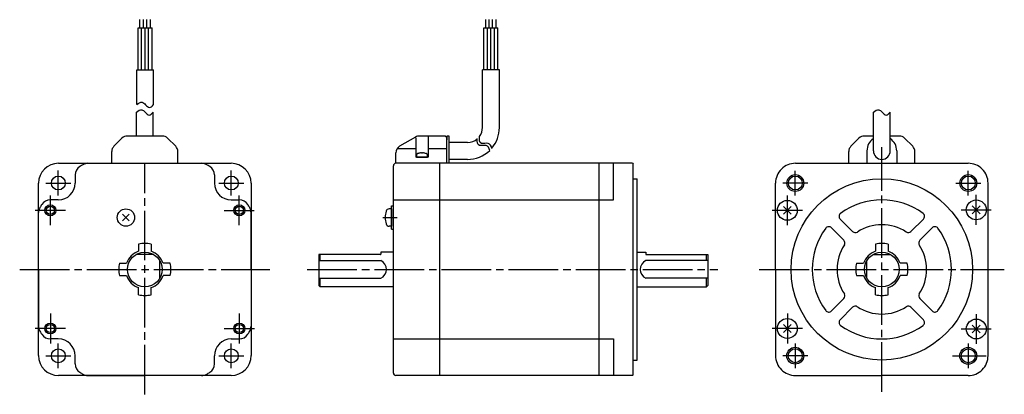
# Model space of a CAD drawing. Extents: x -347 to 49, y -50 to 101.
import ezdxf

# ---------------------------------------------------------------- set-up
doc = ezdxf.new("R2010")
doc.units = 0
doc.header["$MEASUREMENT"] = 0
doc.header["$PDSIZE"] = -0.5
doc.linetypes.add('CENTER', pattern=[27, 20, -2, 3, -2])
doc.layers.get('0').update_dxf_attribs({"linetype": 'CONTINUOUS'})

# ---------------------------------------------------------------- blocks, each defined once
blk = doc.blocks.new('A$C2E3826D3')
for p, q in [((-298.47, 97.29), (-298.47, 100.64)), ((-297.07, 97.29), (-297.07, 100.64)), ((-295.67, 97.29), (-295.67, 100.64)), ((-294.27, 97.29), (-294.27, 100.64)), ((-159.37, 97.29), (-159.37, 100.64)), ((-157.97, 97.29), (-157.97, 100.64)), ((-156.57, 97.29), (-156.57, 100.64)), ((-155.17, 97.29), (-155.17, 100.64)), ((-299.17, 97.29), (-293.57, 97.29)), ((-299.17, 80.4), (-299.17, 97.29)), ((-297.77, 80.4), (-297.77, 97.29)), ((-296.37, 80.4), (-296.37, 97.29)), ((-294.97, 80.4), (-294.97, 97.29)), ((-293.57, 80.4), (-293.57, 97.29)), ((-160.07, 80.4), (-160.07, 97.29)), ((-160.07, 97.29), (-154.47, 97.29)), ((-158.67, 80.4), (-158.67, 97.29)), ((-157.27, 80.4), (-157.27, 97.29)), ((-155.87, 80.4), (-155.87, 97.29)), ((-154.47, 80.4), (-154.47, 97.29)), ((-154.47, 86.36), (-154.47, 91.25)), ((-299.77, 80.4), (-292.97, 80.4)), ((-299.77, 66.39), (-299.77, 80.4)), ((-292.97, 66.39), (-292.97, 80.4)), ((-160.67, 57.15), (-160.67, 80.4)), ((-153.87, 80.4), (-160.67, 80.4)), ((-153.87, 57.15), (-153.87, 80.4)), ((-299.9, 53.75), (-299.9, 63.34)), ((-293.1, 53.75), (-293.1, 63.34)), ((-3.4, 47.75), (-3.4, 63.34)), ((3.4, 47.75), (3.4, 63.34)), ((-308.92, 49.63), (-305.68, 52.87)), ((-293.1, 53.75), (-303.56, 53.75)), ((-289.44, 53.75), (-293.1, 53.75)), ((-287.32, 52.87), (-284.08, 49.63)), ((-187.54, 53.35), (-194, 49.62)), ((-187.5, 53.08), (-187.5, 45.25)), ((-175.5, 53.75), (-186.04, 53.75)), ((-182.5, 53.75), (-182.5, 45.25)), ((-175.5, 53.75), (-175, 53.25)), ((-175, 53.75), (-175, 52.25)), ((-174, 53.75), (-175, 53.75)), ((-175, 42.75), (-175, 53.25)), ((-174, 42.75), (-174, 53.75)), ((-12.42, 49.63), (-9.18, 52.87)), ((-3.4, 53.75), (-7.06, 53.75)), ((7.06, 53.75), (3.4, 53.75)), ((9.18, 52.87), (12.42, 49.63)), ((-194.95, 48.75), (-187.5, 48.75)), ((-182.5, 48.75), (-175, 48.75)), ((-166.67, 51.15), (-174, 51.15)), ((-6, 47.75), (-6, 42.75)), ((6, 47.75), (6, 42.75)), ((-309.8, 42.75), (-309.8, 47.51)), ((-283.2, 42.75), (-283.2, 47.51)), ((-195.5, 42.75), (-195.5, 47.02)), ((-182.5, 45.25), (-187.5, 45.25)), ((-166.67, 44.35), (-174, 44.35)), ((-13.3, 42.75), (-13.3, 47.51)), ((13.3, 42.75), (13.3, 47.51)), ((-331.25, 42.75), (-261.75, 42.75)), ((-319.37, 42.75), (-273.63, 42.75)), ((-196.5, -41.75), (-196.5, 41.75)), ((-100.3, 42.75), (-195.5, 42.75)), ((-177.8, -42.45), (-177.8, 42.75)), ((-113.7, -42.75), (-113.7, 42.75)), ((-108, 28), (-108, 42.75)), ((-100.3, 42.75), (-100, 42.45)), ((-100, -42.45), (-100, 42.45)), ((-34.75, 42.75), (34.75, 42.75)), ((-324.5, 38.06), (-324.5, 34.8)), ((-268.5, 38.06), (-268.5, 34.79)), ((-100, 36.51), (-98.48, 36.51)), ((-98.48, -36.51), (-98.48, 36.51)), ((-339.25, -34.75), (-339.25, 34.75)), ((-253.75, 34.75), (-253.75, -34.75)), ((-42.75, 0), (-42.75, 34.75)), ((42.74, -34.91), (42.75, 34.75)), ((-331.3, 28), (-334.56, 28)), ((-261.7, 27.99), (-258.43, 27.99)), ((-196.5, 28), (-108, 28)), ((-197.2, 24.41), (-198.18, 24.41)), ((-197.2, 25.61), (-196.5, 25.61)), ((-197.2, 16.21), (-197.2, 25.61)), ((-197.2, 24.41), (-197.2, 17.41)), ((-39.6, 25.39), (-36.41, 22.21)), ((-39.6, 22.21), (-36.41, 25.39)), ((36.41, 25.59), (39.6, 22.4)), ((36.41, 22.4), (39.6, 25.59)), ((-339.25, 0), (-339.25, 22.88)), ((-305.49, 22.29), (-302.73, 19.53)), ((-305.49, 19.53), (-302.73, 22.29)), ((-253.76, -0.01), (-253.75, 22.87)), ((-16.76, 20.29), (-11.73, 15.26)), ((11.73, 15.26), (16.76, 20.29)), ((-197.2, 17.41), (-198.18, 17.41)), ((-197.2, 16.21), (-196.5, 16.21)), ((-20.29, 16.76), (-15.26, 11.73)), ((15.26, 11.73), (20.29, 16.76)), ((-299, 10.2), (-299, 7.34)), ((-294, 10.2), (-294, 7.34)), ((-2.5, 10.2), (-2.5, 7.34)), ((2.5, 10.2), (2.5, 7.34)), ((-292.89, 6), (-300.11, 6)), ((-226.5, 6), (-226.5, -6.5)), ((-201.7, 6), (-226.5, 6)), ((-226, 3.57), (-226, 6)), ((-196.5, 7), (-201.5, 7)), ((-201.5, 7), (-201.5, 6.2)), ((-98.48, 7), (-95, 7)), ((-95, 7), (-95, 6.2)), ((-94.8, 6), (-70, 6)), ((-70.5, 3.57), (-70.5, 6)), ((-70, 6), (-70, -6.5)), ((-3.61, 6), (3.61, 6)), ((-306.7, 2.5), (-303.84, 2.5)), ((-290.48, -3.57), (-290.48, 3.57)), ((-286.3, 2.5), (-289.17, 2.5)), ((-226.5, 3.57), (-201.5, 3.57)), ((-70, 3.57), (-95, 3.57)), ((-10.2, 2.5), (-7.34, 2.5)), ((-6.02, -3.57), (-6.02, 3.57)), ((10.2, 2.5), (7.33, 2.5)), ((-339.25, 0), (-339.25, -22.88)), ((-306.7, -2.5), (-303.84, -2.5)), ((-286.3, -2.5), (-289.17, -2.5)), ((-253.76, -0.01), (-253.76, -22.89)), ((-226.5, -3.57), (-201.5, -3.57)), ((-226, -7), (-226, -3.57)), ((-70, -3.57), (-95, -3.57)), ((-70.5, -7), (-70.5, -3.57)), ((-42.75, 0), (-42.75, -34.75)), ((-10.2, -2.5), (-7.34, -2.5)), ((10.2, -2.5), (7.33, -2.5)), ((-299, -10.2), (-299, -7.34)), ((-294, -10.2), (-294, -7.34)), ((-226, -7), (-226.5, -6.5)), ((-196.5, -7), (-226, -7)), ((-98.48, -7), (-70.5, -7)), ((-70.5, -7), (-70, -6.5)), ((-2.5, -10.2), (-2.5, -7.34)), ((2.5, -10.2), (2.5, -7.34)), ((-20.29, -16.75), (-15.26, -11.73)), ((15.26, -11.73), (20.29, -16.75)), ((-16.76, -20.29), (-11.73, -15.26)), ((11.73, -15.26), (16.76, -20.29)), ((-39.6, -22.21), (-36.41, -25.39)), ((-39.6, -25.39), (-36.41, -22.21)), ((36.41, -22.41), (39.59, -25.59)), ((36.41, -25.59), (39.59, -22.41)), ((-331.3, -28), (-334.56, -28)), ((-261.71, -28.01), (-258.44, -28.01)), ((-196.5, -28), (-108, -28)), ((-108, -28), (-108, -42.75)), ((-324.5, -38.07), (-324.5, -34.8)), ((-268.51, -38.07), (-268.51, -34.81)), ((-100, -36.51), (-98.48, -36.51)), ((-261.75, -42.75), (-331.25, -42.75)), ((-319.38, -42.75), (-296.51, -42.75)), ((-273.63, -42.76), (-296.5, -42.75)), ((-100.3, -42.75), (-195.5, -42.75)), ((-100, -42.45), (-100.3, -42.75)), ((-34.75, -42.75), (-0.01, -42.75)), ((34.74, -42.76), (0, -42.75))]:
    blk.add_line(p, q)
at = {"linetype": 'CENTER'}
for p, q in [((0, -49.28), (0, 49.28)), ((0, -49.28), (0, 49.28)), ((-331.3, 29.8), (-331.3, 39.8)), ((-296.5, -50.34), (-296.5, 42.75)), ((-261.7, 29.8), (-261.7, 39.8)), ((-336.3, 34.8), (-326.3, 34.8)), ((-266.7, 34.8), (-256.7, 34.8)), ((-334.51, 17.82), (-334.51, 29.85)), ((-258.49, 17.82), (-258.49, 29.85)), ((-38.01, 17.82), (-38.01, 29.85)), ((38, 18.02), (38.01, 30.04)), ((-328.45, 23.8), (-340.55, 23.8)), ((-328.46, 23.8), (-340.55, 23.8)), ((-264.55, 23.8), (-252.45, 23.8)), ((-264.54, 23.8), (-252.45, 23.8)), ((-31.96, 23.8), (-44.05, 23.8)), ((-31.95, 23.8), (-44.05, 23.8)), ((31.95, 24), (44.04, 24)), ((31.96, 24), (44.05, 24)), ((-200.75, 20.91), (-194.93, 20.91)), ((-346.84, 0), (-246.16, 0)), ((-49.28, 0), (49.28, 0)), ((-231.15, 0), (-66.01, 0)), ((-334.51, -17.83), (-334.51, -29.85)), ((-258.49, -17.83), (-258.49, -29.85)), ((-38.01, -17.82), (-38.01, -29.85)), ((38, -18.02), (38, -30.05)), ((-328.46, -23.8), (-340.56, -23.8)), ((-328.45, -23.8), (-340.55, -23.8)), ((-264.55, -23.8), (-252.45, -23.8)), ((-264.54, -23.8), (-252.44, -23.8)), ((-31.95, -23.8), (-44.05, -23.8)), ((-31.96, -23.8), (-44.05, -23.8)), ((31.95, -24), (44.04, -24)), ((-331.3, -39.8), (-331.3, -29.8)), ((-261.7, -39.8), (-261.7, -29.8)), ((-336.3, -34.8), (-326.3, -34.8)), ((-266.7, -34.8), (-256.7, -34.8)), ((28.43, -34.81), (41.96, -34.82))]:
    blk.add_line(p, q, dxfattribs=at)
at = {"extrusion": (1, -1e-16, -2e-16)}
blk.add_line((-184.77, 46.82), (-185.23, 46.82), dxfattribs=at)
at = {"linetype": 'CENTER', "ltscale": 0.5}
for p, q in [((-34.8, 29.81), (-34.8, 39.79)), ((34.8, 29.81), (34.8, 39.79)), ((-29.81, 34.8), (-39.79, 34.8)), ((29.81, 34.8), (39.79, 34.8)), ((-34.81, -29.8), (-34.82, -39.77)), ((34.79, -29.83), (34.78, -39.8)), ((-29.83, -34.79), (-39.8, -34.78))]:
    blk.add_line(p, q, dxfattribs=at)
blk.add_lwpolyline([(-186.22, 46.82), (-186.24, 46.82, 0.018764), (-186.67, 46.71, 0.333667), (-187.25, 45.94), (-187.25, 45.25), (-182.75, 45.25), (-182.75, 45.94, 0.333667), (-183.33, 46.71, 0.018764), (-183.76, 46.82), (-183.78, 46.82)], format="xyb")
for centre, radius in [((-331.3, 34.8), 2.8), ((-261.7, 34.8), 2.8), ((-34.8, 34.8), 3.4), ((-34.8, 34.8), 2.8), ((0, 0), 36.51), ((34.8, 34.8), 3.4), ((34.8, 34.8), 2.8), ((-38.01, 23.8), 4), ((38, 24), 4), ((-334.51, 23.8), 2.2), ((-334.51, 23.8), 1.65), ((-304.11, 20.91), 3.5), ((-258.49, 23.8), 2.2), ((-258.49, 23.8), 1.65), ((-296.5, 0), 7), ((0, 0), 7), ((-38.01, -23.8), 4), ((-334.51, -23.8), 2.2), ((-334.51, -23.8), 1.65), ((-258.49, -23.8), 2.2), ((-258.49, -23.8), 1.65), ((38, -24), 4), ((-34.82, -34.78), 3.4), ((34.78, -34.82), 3.4), ((-331.3, -34.8), 2.8), ((-261.7, -34.8), 2.8), ((-34.82, -34.78), 2.8), ((34.78, -34.82), 2.8)]:
    blk.add_circle(centre, radius)
for centre, radius, start, end in [((-166.67, 57.15), 6, 323.3144, 0), ((-166.67, 57.15), 12.8, 319.8527, 0), ((-303.56, 50.75), 3, 90, 135), ((-289.44, 50.75), 3, 45, 90), ((-186.04, 50.75), 3, 90, 120), ((-166.67, 57.15), 6, 270, 310.8807), ((-7.06, 50.75), 3, 90, 135), ((0, 47.75), 6, 124.5088, 180), ((0, 47.75), 6, 0, 55.4725), ((7.06, 50.75), 3, 45, 90), ((-306.8, 47.51), 3, 135, 180), ((-286.2, 47.51), 3, 0, 45), ((-192.5, 47.02), 3, 120, 180), ((-166.67, 57.15), 12.8, 270, 314.2196), ((-10.3, 47.51), 3, 135, 180), ((0, 47.75), 3.4, 180, 0), ((10.3, 47.51), 3, 0, 45), ((-331.25, 34.75), 8, 90, 180), ((-261.75, 34.75), 8, 0, 90), ((-195.5, 41.75), 1, 90, 180), ((-195.5, 41.75), 1, 90, 180), ((-195.5, 41.75), 1, 90, 180), ((-34.75, 34.75), 8, 90, 180.0014), ((34.75, 34.75), 8, 359.989, 90), ((-331.3, 34.8), 6.8, 270, 0), ((-261.7, 34.79), 6.8, 179.9904, 269.9904), ((-334.56, 24), 4, 90, 147.7689), ((-258.44, 23.99), 4, 32.2215, 89.9904), ((0, 0), 28, 53.6816, 126.3184), ((-335.25, 22.88), 4, 149.4416, 180), ((-296.5, 0), 49, 147.7689, 149.4416), ((-296.51, 0), 49, 30.5488, 32.2215), ((-257.75, 22.87), 4, 359.9904, 30.5488), ((-198.18, 23.11), 1.3, 90.0005, 163.3977), ((-190.8, 20.91), 9, 163.3982, 196.6016), ((-15.7, 21.35), 1.5, 126.3184, 225.5754), ((15.69, 21.35), 1.5, 315, 53.6816), ((-198.18, 18.71), 1.3, 196.6021, 269.9992), ((0, 0), 28, 143.6815, 216.3184), ((-21.35, 15.7), 1.5, 45, 143.6815), ((0, 0), 18, 56.837, 123.1629), ((21.35, 15.7), 1.5, 36.3184, 134.9999), ((0, 0), 28, 323.6814, 36.3184), ((-10.67, 16.32), 1.5, 225.0001, 303.717), ((10.67, 16.32), 1.5, 235.9174, 315), ((-296.5, 0), 10.5, 90, 103.7741), ((-296.5, 0), 10.5, 76.2259, 90), ((0, 0), 18, 146.837, 213.163), ((-16.32, 10.67), 1.5, 326.8369, 45), ((0, 0), 10.5, 90, 103.7741), ((0, 0), 10.5, 76.2259, 90), ((16.32, 10.67), 1.5, 134.9999, 214.0323), ((0, 0), 18, 326.8369, 33.163), ((-296.5, 0), 7.75, 108.8191, 161.1809), ((-296.5, 0), 7.75, 18.8191, 71.1809), ((-201.7, 6.2), 0.2, 270, 0), ((-94.8, 6.2), 0.2, 180, 270), ((0, 0), 7.75, 108.8191, 161.1809), ((0, 0), 7.75, 18.8191, 71.1809), ((-296.5, 0), 10.5, 166.2259, 180), ((-296.5, 0), 10.5, 180, 193.7741), ((-296.5, 0), 10.5, 0, 13.7741), ((-296.5, 0), 10.5, 346.2259, 0), ((-203.3, 0), 4, 296.7455, 63.2545), ((-93.2, 0), 4, 116.7455, 243.2545), ((0, 0), 10.5, 166.2259, 180), ((0, 0), 10.5, 180, 193.7741), ((0, 0), 10.5, 0, 13.7741), ((0, 0), 10.5, 346.2259, 0), ((-296.5, 0), 7.75, 198.8191, 251.1809), ((-296.5, 0), 7.75, 288.8191, 341.1809), ((0, 0), 7.75, 198.8191, 251.1809), ((0, 0), 7.75, 288.8191, 341.1809), ((-296.5, 0), 10.5, 256.2259, 270), ((-296.5, 0), 10.5, 270, 283.7741), ((-16.32, -10.67), 1.5, 315, 33.163), ((0, 0), 10.5, 256.2259, 270), ((0, 0), 10.5, 270, 283.7741), ((16.32, -10.67), 1.5, 146.4498, 225), ((-10.67, -16.32), 1.5, 56.837, 134.9999), ((0, 0), 18, 236.837, 303.1628), ((10.67, -16.32), 1.5, 45, 123.1629), ((-21.35, -15.69), 1.5, 216.3184, 315), ((21.35, -15.69), 1.5, 225.0001, 323.8467), ((-335.25, -22.88), 4, 180.0005, 210.5589), ((-257.76, -22.89), 4, 329.4315, 359.9899), ((-15.7, -21.35), 1.5, 134.9999, 233.6816), ((0, 0), 28, 233.6816, 306.3181), ((15.69, -21.35), 1.5, 306.3184, 45), ((-296.5, 0), 49, 210.5589, 212.2316), ((-334.56, -24), 4, 212.2316, 270.0005), ((-258.44, -24.01), 4, 269.9899, 327.7588), ((-296.51, 0), 49, 327.7588, 329.4315), ((-331.3, -34.8), 6.8, 0.0005, 90.0005), ((-261.71, -34.81), 6.8, 89.9899, 179.9899), ((-331.25, -34.75), 8, 180, 270), ((-261.75, -34.75), 8, 270, 0), ((-34.75, -34.75), 8, 179.9992, 270.0005), ((34.74, -34.76), 8, 269.9899, 359.9913), ((-195.5, -41.75), 1, 180, 270)]:
    blk.add_arc(centre, radius, start, end)
at = {"ltscale": 0.779656}
for centre, radius, start, end in [((-320.5, 38.06), 4, 122.2305, 180), ((-296.5, 0), 49, 120.5539, 122.2305), ((-319.37, 38.75), 4, 90, 120.5539), ((-273.63, 38.75), 4, 59.4461, 90), ((-296.5, 0), 49, 57.7599, 59.4461), ((-272.5, 38.06), 4, 359.9904, 57.7599), ((-320.5, -38.07), 4, 180.0005, 237.77), ((-272.51, -38.07), 4, 302.2204, 359.9899), ((-296.5, 0), 49, 237.77, 239.4416), ((-319.38, -38.75), 4, 239.4416, 270.0005), ((-273.63, -38.76), 4, 269.9899, 300.5488), ((-296.5, 0), 49, 300.5488, 302.2204)]:
    blk.add_arc(centre, radius, start, end, dxfattribs=at)
for centre, major_axis, ratio, start_param, end_param in [((-185, 40.95), (0, 5.99), 0.999848, 0.094531, 0.203406), ((-185.18, 40.95), (0, 5.98), 0.913545, 0.028904, 0.070845), ((-185.41, 40.95), (0, 5.98), 0.406737, -0.070845, -0.028904), ((-185.25, 40.95), (0, 5.99), 0.017452, -0.203406, -0.094531), ((-185.25, 40.95), (0, 5.99), 0.017452, -0.203062, -0.094531), ((-184.75, 40.95), (0, 5.99), 0.017452, 0.094531, 0.203406), ((-184.59, 40.95), (0, 5.98), 0.406737, 0.028904, 0.070845), ((-184.82, 40.95), (0, 5.98), 0.913545, -0.070845, -0.028904), ((-185, 40.95), (0, 5.99), 0.999848, -0.203406, -0.094531)]:
    blk.add_ellipse(centre, major_axis=major_axis, ratio=ratio, start_param=start_param, end_param=end_param)
for points, knots in [([(-299.77, 66.39), (-299.03, 66.95), (-297.74, 67.92), (-296.16, 66.37), (-294.65, 64.64), (-293.54, 65.79), (-292.97, 66.39)], [0, 0, 0, 0, 2.381773, 4.112787, 6.02178, 8.090052, 8.090052, 8.090052, 8.090052]), ([(-299.9, 63.34), (-299.16, 63.91), (-297.87, 64.88), (-296.29, 63.32), (-294.78, 61.59), (-293.67, 62.75), (-293.1, 63.34)], [0, 0, 0, 0, 2.381773, 4.112787, 6.02178, 8.090052, 8.090052, 8.090052, 8.090052]), ([(-3.4, 63.34), (-2.66, 63.91), (-1.37, 64.88), (0.21, 63.32), (1.72, 61.59), (2.83, 62.75), (3.4, 63.34)], [0, 0, 0, 0, 2.381773, 4.112787, 6.02178, 8.090052, 8.090052, 8.090052, 8.090052]), ([(-157.71, 47.89), (-158.02, 48.9), (-158.83, 50.55), (-162.67, 49.25), (-162.83, 51.37), (-162.73, 52.78)], [0.687546, 0.687546, 0.687546, 0.687546, 2.47464, 4.232669, 6.396034, 6.396034, 6.396034, 6.396034]), ([(-156.83, 48.74), (-157.14, 49.75), (-157.96, 51.41), (-161.8, 50.1), (-161.96, 52.23), (-161.85, 53.64)], [0.687546, 0.687546, 0.687546, 0.687546, 2.47464, 4.232669, 6.396034, 6.396034, 6.396034, 6.396034])]:
    blk.add_open_spline(points, degree=3, knots=knots)
for p in [(-185, 45.25), (-38.01, 23.8), (38, 24), (-304.11, 20.91), (-197.2, 20.91), (-38.01, -23.8), (38, -24)]:
    blk.add_point(p)

msp = doc.modelspace()

# ---------------------------------------------------------------- block references
msp.add_blockref('A$C2E3826D3', (0, 0))

doc.saveas('drawing.dxf')
